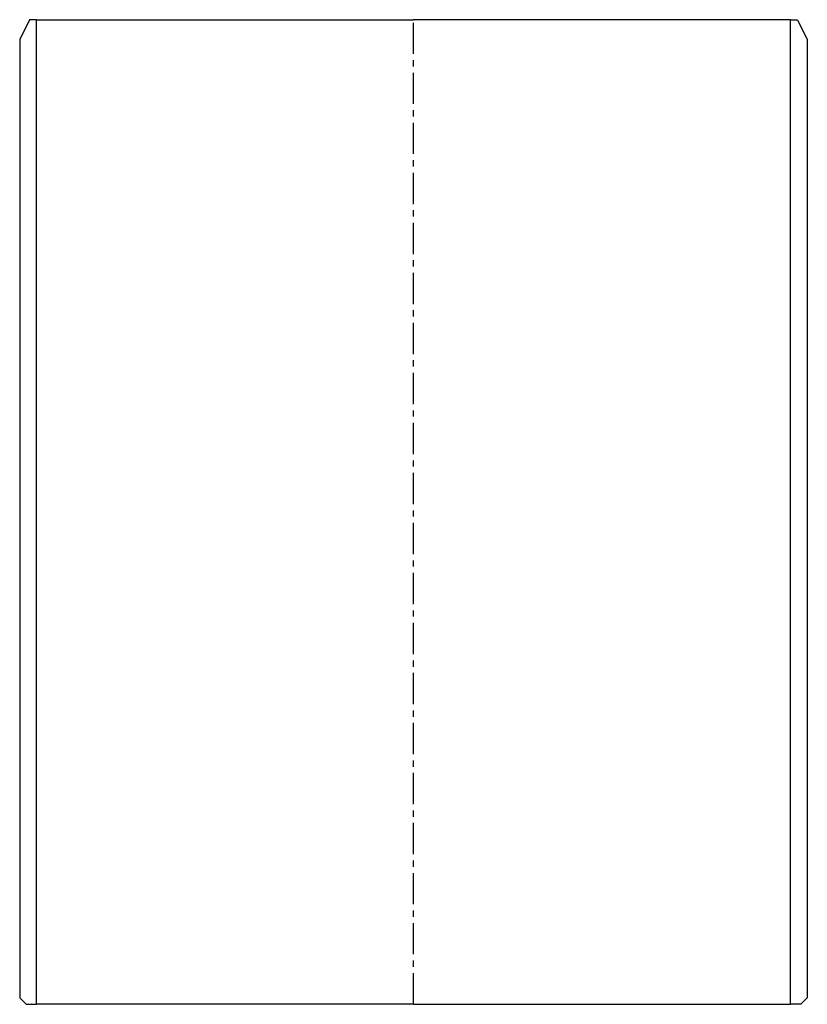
# Model space of a CAD drawing. Header units: millimetres. Extents: x -60 to 60, y -50 to 100.
import ezdxf

# ---------------------------------------------------------------- set-up
doc = ezdxf.new("R2010")
doc.units = ezdxf.units.MM
doc.header["$LTSCALE"] = 0.15
doc.header["$MEASUREMENT"] = 0
doc.linetypes.add('CENTER', pattern=[50.8, 31.75, -6.35, 6.35, -6.35])
doc.layers.get('0').update_dxf_attribs({"linetype": 'CONTINUOUS'})
doc.layers.add('CENTER', color=1, linetype='CENTER')

msp = doc.modelspace()

# ---------------------------------------------------------------- linework, layer by layer
for p, q in [((-58.5, 100), (-60, 97)), ((-57.45, 100), (-58.5, 100)), ((-57.45, -50), (-57.45, 100)), ((-57.45, 100), (0, 100)), ((57.45, 100), (0, 100)), ((57.45, -50), (57.45, 100)), ((57.45, 100), (58.5, 100)), ((58.5, 100), (60, 97)), ((-60, 97), (-60, -49)), ((60, 97), (60, -49)), ((-59, -50), (-60, -49)), ((59, -50), (60, -49)), ((-59, -50), (-57.45, -50)), ((0, -50), (-57.45, -50)), ((0, -50), (57.45, -50)), ((59, -50), (57.45, -50))]:
    msp.add_line(p, q)
at = {"layer": 'CENTER'}
msp.add_line((0, -50), (0, 100), dxfattribs=at)

doc.saveas('drawing.dxf')
